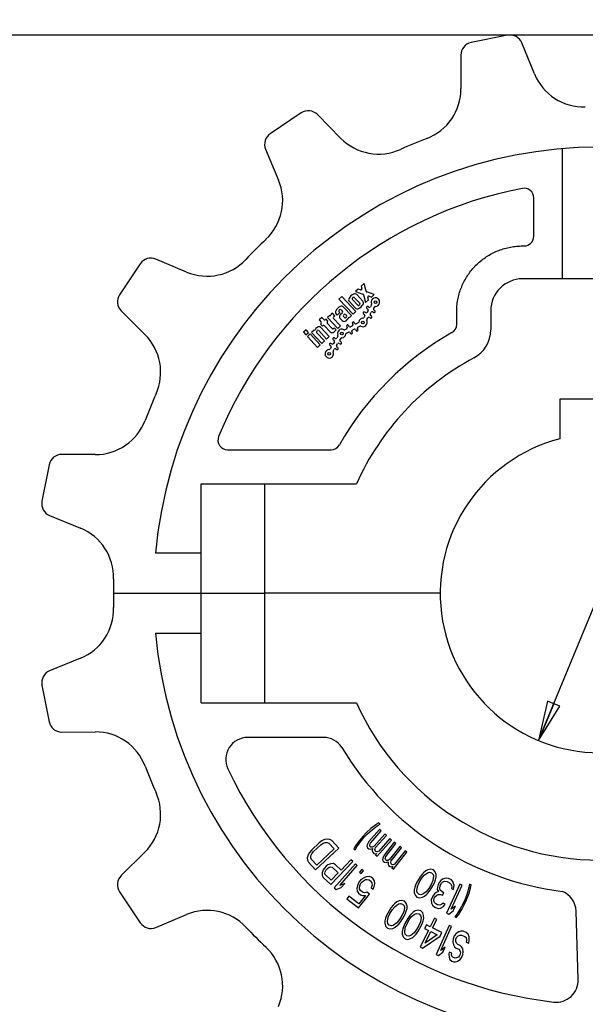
# Model space of a CAD drawing. Header units: inches. Extents: x 0 to 17, y 0 to 11.
# Tile 3 of 6: x 3.9 to 6.6, y 3.8 to 8.4. Entities that reach past the tile are written whole.
import ezdxf

# ---------------------------------------------------------------- set-up
doc = ezdxf.new("R2010")
doc.units = ezdxf.units.IN
doc.header["$LTSCALE"] = 0.935
doc.header["$MEASUREMENT"] = 0
doc.layers.get('0').update_dxf_attribs({"linetype": 'CONTINUOUS'})
doc.layers.add('ALL_FEATURES', color=7, linetype='CONTINUOUS')
doc.styles.get("Standard").update_dxf_attribs({"font": 'txt', "width": 0.8})
doc.styles.add('TEXTSTYLE_1', font='gdt', dxfattribs={"width": 0.8})
doc.dimstyles.new('DIMSTYLE_1', dxfattribs={"dimtxt": 0.125, "dimasz": 0.1875, "dimexe": 0.18, "dimexo": 0.0625, "dimgap": 0.09, "dimtad": 0, "dimtih": 1, "dimtoh": 1, "dimzin": 4, "dimdsep": 46, "dimtxsty": 'STANDARD', "dimblk": 'CLOSED', "dimblk1": 'CLOSED', "dimblk2": 'CLOSED', "dimcen": 0.09, "dimadec": 0, "dimazin": 0, "dimtp": 0.01, "dimtm": 0.01, "dimtfac": 1, "dimtofl": 0, "dimtmove": 0, "dimatfit": 3, "dimldrblk": 'CLOSED', "dimfxl": 1, "dimtolj": 1, "dimtzin": 4, "dimarcsym": 0})
doc.dimstyles.new('DIMSTYLE_2', dxfattribs={"dimtxt": 0.125, "dimasz": 0.1875, "dimexe": 0.18, "dimexo": 0.0625, "dimgap": 0.09, "dimtad": 0, "dimtih": 1, "dimtoh": 1, "dimzin": 4, "dimdsep": 46, "dimtxsty": 'STANDARD', "dimblk": 'CLOSED', "dimblk1": 'CLOSED', "dimblk2": 'CLOSED', "dimcen": 0.09, "dimadec": 0, "dimazin": 0, "dimtp": 0.01, "dimtm": 0.01, "dimtfac": 1, "dimtofl": 0, "dimtmove": 0, "dimatfit": 3, "dimldrblk": 'CLOSED', "dimfxl": 1, "dimtolj": 1, "dimtzin": 4, "dimarcsym": 0})

# ---------------------------------------------------------------- blocks, each defined once
blk = doc.blocks.new('_CLOSED')
at = {"color": 0, "linetype": 'BYBLOCK'}
for p, q in [((0, 0), (-1, 0.167)), ((-1, 0.167), (-1, -0.167)), ((-1, -0.167), (0, 0)), ((-1, 0), (0, 0))]:
    blk.add_line(p, q, dxfattribs=at)
blk = doc.blocks.new('*D0')
at = {"color": 3, "linetype": 'CONTINUOUS'}
for p, q in [((6.6699, 5.7107), (8.3407, 9.7348)), ((8.3407, 9.7348), (8.5282, 9.7348)), ((6.9575, 6.4034), (6.6699, 5.7107)), ((6.3823, 5.018), (6.6699, 5.7107))]:
    blk.add_line(p, q, dxfattribs=at)
at = {"color": 3, "linetype": 'CONTINUOUS', "xscale": 0.1875, "yscale": 0.1875, "zscale": 0.1875}
for p, rotation in [((6.9575, 6.4034), 67.4518285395), ((6.3823, 5.018), 247.4518285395)]:
    blk.add_blockref('_CLOSED', p, dxfattribs=dict(at, rotation=rotation))
at = {"color": 3, "linetype": 'CONTINUOUS', "insert": (8.874, 9.7973), "char_height": 0.125, "width": 0.7, "attachment_point": 2, "line_spacing_factor": 0.9, "style": 'TEXTSTYLE_1'}
blk.add_mtext('{\\Fgdt;n}\\Ftxt;1.50\\P[38,1]\\PNOMINAL', dxfattribs=at)
blk = doc.blocks.new('*D2')
at = {"color": 3, "linetype": 'CONTINUOUS'}
for p, q in [((11.5028, 8.3364), (2.7871, 8.3364)), ((2.9121, 8.3364), (2.9121, 6.0562)), ((2.9121, 3.085), (2.9121, 5.4312)), ((11.5028, 3.085), (2.7871, 3.085))]:
    blk.add_line(p, q, dxfattribs=at)
at = {"color": 3, "linetype": 'CONTINUOUS', "xscale": 0.1875, "yscale": 0.1875, "zscale": 0.1875}
for p, rotation in [((2.9121, 8.3364), 90), ((2.9121, 3.085), 270)]:
    blk.add_blockref('_CLOSED', p, dxfattribs=dict(at, rotation=rotation))
at = {"color": 3, "linetype": 'CONTINUOUS', "insert": (2.7621, 5.9937), "char_height": 0.125, "width": 0.7, "attachment_point": 2, "line_spacing_factor": 0.9}
blk.add_mtext('5.25\\P[133,4]\\PNOMINAL', dxfattribs=at)

msp = doc.modelspace()

# ---------------------------------------------------------------- linework, layer by layer
at = {"color": 7, "linetype": 'CONTINUOUS'}
for p, q in [((6.2372, 8.3353), (6.0652, 8.3011)), ((6.364, 8.1535), (6.3044, 8.2991)), ((6.0169, 8.2419), (6.0176, 8.0846)), ((5.2657, 7.9699), (5.12, 7.8725)), ((5.4525, 7.8505), (5.3417, 7.9623)), ((5.098, 7.7994), (5.1588, 7.6543)), ((6.36, 7.3894), (6.36, 7.5707)), ((6.3074, 7.3444), (6.315, 7.3444)), ((4.7263, 7.2217), (4.5812, 7.2826)), ((4.5081, 7.2606), (4.4107, 7.1148)), ((7.0324, 7.1897), (6.3074, 7.1897)), ((4.4183, 7.0389), (4.5301, 6.9281)), ((5.9974, 6.9761), (5.9974, 7.0342)), ((6.1574, 7.0397), (6.1574, 6.9497)), ((6.4824, 6.6244), (6.4824, 6.4369)), ((6.8574, 6.6244), (6.4824, 6.6244)), ((4.296, 6.3629), (4.1386, 6.3636)), ((4.9185, 6.3857), (5.4059, 6.3857)), ((4.0795, 6.3153), (4.0453, 6.1434)), ((4.7949, 5.1957), (4.7949, 6.2257)), ((4.7949, 6.2257), (5.5254, 6.2257)), ((4.0814, 6.0761), (4.2271, 6.0165)), ((4.7949, 5.8987), (4.5798, 5.8987)), ((5.9199, 5.7107), (5.0949, 5.7107)), ((4.5798, 5.5227), (4.7949, 5.5227)), ((4.2271, 5.4048), (4.0814, 5.3453)), ((4.0453, 5.278), (4.0795, 5.1061)), ((4.7949, 5.1957), (5.5254, 5.1957)), ((4.1386, 5.0578), (4.296, 5.0584)), ((5.3701, 5.0325), (5.0134, 5.0324)), ((4.5301, 4.4933), (4.4183, 4.3825)), ((4.4107, 4.3066), (4.5081, 4.1608)), ((6.5689, 3.8937), (6.559, 4.2159)), ((4.5812, 4.1388), (4.7263, 4.1997))]:
    msp.add_line(p, q, dxfattribs=at)
for centre, radius, start, end in [((6.0769, 8.2422), 0.06, 101.25, 180.25), ((6.2489, 8.2764), 0.06, 22.25, 101.25), ((6.5954, 8.2482), 0.25, 202.25, 271.6809), ((5.7676, 8.0835), 0.25, 290.8191, 0.25), ((5.2991, 7.92), 0.06, 44.75, 123.75), ((5.1533, 7.8226), 0.06, 123.75, 202.75), ((5.63, 8.0265), 0.25, 224.75, 294.1809), ((6.6699, 5.7107), 2.2885, 110.8191, 114.1809), ((6.6699, 5.7107), 2.0985, 5.1398, 174.8602), ((4.9283, 7.5576), 0.25, 313.3191, 22.75), ((6.6699, 5.7107), 1.9385, 100.8011, 157.6515), ((6.315, 7.5707), 0.045, 0, 100.8011), ((6.6699, 5.7107), 2.2885, 133.3191, 136.6809), ((6.315, 7.3894), 0.045, 270, 360), ((4.558, 7.2273), 0.06, 67.25, 146.25), ((4.823, 7.4523), 0.25, 247.25, 316.6809), ((6.3074, 7.0397), 0.15, 90, 180), ((4.4605, 7.0815), 0.06, 146.25, 225.25), ((5.9524, 6.9761), 0.045, 299.5536, 0), ((6.0074, 6.9497), 0.15, 298.1337, 360), ((4.3541, 6.7505), 0.25, 335.8191, 45.25), ((6.6699, 5.7107), 1.4097, 119.5536, 150.3332), ((6.6699, 5.7107), 1.255, 118.1337, 155.7726), ((6.6699, 5.7107), 2.2885, 155.8191, 159.1809), ((4.2971, 6.6129), 0.25, 269.75, 339.1809), ((4.9185, 6.4307), 0.045, 157.6515, 270), ((5.4059, 6.4307), 0.045, 270, 330.3332), ((6.6699, 5.7107), 0.75, 104.4775, 75.5225), ((4.1383, 6.3036), 0.06, 89.75, 168.75), ((4.1041, 6.1317), 0.06, 168.75, 247.75), ((4.1324, 5.7852), 0.25, 358.3191, 67.75), ((4.1324, 5.6362), 0.25, 292.25, 1.6809), ((6.6699, 5.7107), 2.0985, 185.1398, 354.8602), ((4.1041, 5.2897), 0.06, 112.25, 191.25), ((6.6699, 5.7107), 1.255, 204.2274, 335.7726), ((4.1383, 5.1178), 0.06, 191.25, 270.25), ((4.2971, 4.8085), 0.25, 20.8191, 90.25), ((5.0135, 4.9291), 0.1033, 90.0185, 205.2623), ((5.3701, 4.9292), 0.1033, 32.8278, 90.0185), ((6.6699, 5.7107), 1.4134, 210.8854, 262.9167), ((6.6699, 5.7107), 2.2885, 200.8191, 204.1809), ((6.6699, 5.7107), 1.9348, 205.2623, 263.5969), ((4.3541, 4.6709), 0.25, 314.75, 24.1809), ((4.4605, 4.3399), 0.06, 134.75, 213.75), ((6.4558, 4.2128), 0.1033, 1.7478, 67.3364), ((4.823, 3.9691), 0.25, 43.3191, 112.75), ((4.558, 4.1941), 0.06, 213.75, 292.75), ((6.6699, 5.7107), 2.2885, 223.3191, 226.6809), ((4.9283, 3.8638), 0.25, 337.25, 46.6809), ((6.4656, 3.8906), 0.1033, 263.5969, 1.7478)]:
    msp.add_arc(centre, radius, start, end, dxfattribs=at)
msp.add_open_spline([(5.9974, 7.0342), (5.9974, 7.0437), (5.9982, 7.0627), (6.0022, 7.0911), (6.0087, 7.119), (6.0178, 7.1463), (6.0294, 7.1726), (6.0434, 7.1977), (6.0596, 7.2214), (6.0779, 7.2435), (6.0982, 7.2638), (6.1203, 7.2821), (6.144, 7.2983), (6.1691, 7.3123), (6.1954, 7.3239), (6.2226, 7.333), (6.2506, 7.3396), (6.2789, 7.3435), (6.2979, 7.3444), (6.3074, 7.3444)], degree=3, knots=[0, 0, 0, 0, 0.058339, 0.11711, 0.176115, 0.235168, 0.294112, 0.352969, 0.411839, 0.470747, 0.529662, 0.588556, 0.647397, 0.706209, 0.765094, 0.824081, 0.88302, 0.941726, 1, 1, 1, 1], dxfattribs=at)
at = {"layer": 'ALL_FEATURES', "color": 7, "linetype": 'CONTINUOUS'}
for p, q in [((6.4931, 7.8018), (6.4931, 7.1897)), ((5.5338, 7.1415), (5.521, 7.1296)), ((5.545, 7.1377), (5.5338, 7.1415)), ((5.5612, 7.1671), (5.5484, 7.1551)), ((5.5484, 7.1551), (5.5514, 7.1437)), ((5.5707, 7.1313), (5.5612, 7.1671)), ((5.456, 7.1066), (5.4432, 7.0946)), ((5.4432, 7.0946), (5.5097, 7.0233)), ((5.5225, 7.0353), (5.456, 7.1066)), ((5.5317, 7.0657), (5.5059, 7.0933)), ((5.5062, 7.1004), (5.5084, 7.1024)), ((5.5154, 7.1022), (5.5412, 7.0746)), ((5.521, 7.1296), (5.556, 7.1176)), ((5.555, 7.0854), (5.5272, 7.1153)), ((5.5592, 7.1142), (5.5687, 7.0784)), ((5.5687, 7.0784), (5.5815, 7.0903)), ((5.6089, 7.1159), (5.5739, 7.1278)), ((5.5815, 7.0903), (5.5785, 7.1018)), ((5.5849, 7.1078), (5.5961, 7.104)), ((5.5961, 7.104), (5.6089, 7.1159)), ((5.4436, 7.0421), (5.4458, 7.0441)), ((5.4529, 7.0439), (5.4597, 7.0366)), ((5.5024, 7.0165), (5.4646, 7.0569)), ((5.4921, 7.0825), (5.5199, 7.0527)), ((5.5409, 7.0675), (5.5387, 7.0655)), ((5.5747, 7.0508), (5.5789, 7.0482)), ((5.5806, 7.0413), (5.5753, 7.0326)), ((5.5842, 7.0567), (5.5799, 7.0594)), ((5.5964, 7.0671), (5.5911, 7.0584)), ((5.606, 7.0492), (5.6113, 7.0579)), ((5.6119, 7.0398), (5.6076, 7.0424)), ((5.3633, 7.0082), (5.3505, 6.9963)), ((5.3505, 6.9963), (5.3599, 6.9862)), ((5.3727, 6.9981), (5.3633, 7.0082)), ((5.3825, 7.0004), (5.3797, 6.9979)), ((5.3914, 6.9908), (5.3825, 7.0004)), ((5.3999, 7.0167), (5.3898, 7.0073)), ((5.3898, 7.0073), (5.4375, 6.9561)), ((5.4122, 7.0282), (5.4066, 7.023)), ((5.4241, 7.0154), (5.4122, 7.0282)), ((5.4503, 6.968), (5.4179, 7.0027)), ((5.4182, 7.0098), (5.4241, 7.0154)), ((5.4295, 7.0242), (5.434, 7.0194)), ((5.434, 7.0194), (5.4468, 7.0314)), ((5.4468, 7.0314), (5.4434, 7.035)), ((5.4476, 7.0048), (5.4584, 6.9933)), ((5.4595, 7.0295), (5.4481, 7.0189)), ((5.4691, 7.0074), (5.4645, 7.0124)), ((5.4648, 7.0194), (5.467, 7.0215)), ((5.474, 7.0212), (5.4786, 7.0163)), ((5.4784, 7.0092), (5.4762, 7.0072)), ((5.4768, 6.9926), (5.4855, 7.0008)), ((5.4923, 7.0071), (5.5024, 7.0165)), ((5.5097, 7.0233), (5.5225, 7.0353)), ((5.5589, 7.0251), (5.5632, 7.0225)), ((5.5648, 7.0156), (5.5595, 7.0069)), ((5.5684, 7.031), (5.5641, 7.0336)), ((5.5744, 6.9977), (5.5797, 7.0064)), ((5.5866, 7.0081), (5.5909, 7.0055)), ((5.5902, 7.0235), (5.5955, 7.0322)), ((5.5961, 7.014), (5.5918, 7.0166)), ((5.6024, 7.0338), (5.6067, 7.0312)), ((5.2884, 6.9503), (5.2756, 6.9384)), ((5.3003, 6.9375), (5.2884, 6.9503)), ((5.3273, 6.949), (5.3145, 6.937)), ((5.3401, 6.9609), (5.334, 6.9553)), ((5.3596, 6.9791), (5.3569, 6.9766)), ((5.3569, 6.9766), (5.3658, 6.967)), ((5.3973, 6.9186), (5.3584, 6.9602)), ((5.3658, 6.967), (5.3686, 6.9695)), ((5.3756, 6.9693), (5.4022, 6.9409)), ((5.4115, 6.9565), (5.3884, 6.9812)), ((5.3887, 6.9883), (5.3914, 6.9908)), ((5.4213, 6.9589), (5.4185, 6.9563)), ((5.4205, 6.9402), (5.4302, 6.9493)), ((5.4302, 6.9493), (5.4213, 6.9589)), ((5.4375, 6.9561), (5.4503, 6.968)), ((5.4799, 6.9547), (5.4708, 6.95)), ((5.4797, 6.9659), (5.482, 6.9615)), ((5.4909, 6.9661), (5.4886, 6.9705)), ((5.5067, 6.9687), (5.4976, 6.964)), ((5.5057, 6.9485), (5.5148, 6.9532)), ((5.5065, 6.9799), (5.5088, 6.9754)), ((5.5177, 6.9801), (5.5154, 6.9845)), ((5.5215, 6.951), (5.5238, 6.9466)), ((5.5335, 6.9826), (5.5244, 6.9779)), ((5.5327, 6.9512), (5.5304, 6.9557)), ((5.5325, 6.9624), (5.5415, 6.9671)), ((5.2756, 6.9384), (5.2875, 6.9256)), ((5.2875, 6.9256), (5.3003, 6.9375)), ((5.3072, 6.9302), (5.2944, 6.9183)), ((5.2944, 6.9183), (5.3421, 6.8671)), ((5.3549, 6.879), (5.3072, 6.9302)), ((5.3145, 6.937), (5.3622, 6.8858)), ((5.375, 6.8978), (5.3382, 6.9373)), ((5.3384, 6.9443), (5.3406, 6.9464)), ((5.3477, 6.9461), (5.3845, 6.9066)), ((5.3845, 6.9066), (5.3973, 6.9186)), ((5.4163, 6.9031), (5.4206, 6.9005)), ((5.4258, 6.909), (5.4215, 6.9117)), ((5.438, 6.9194), (5.4327, 6.9107)), ((5.4476, 6.9015), (5.4529, 6.9102)), ((5.4789, 6.9345), (5.488, 6.9392)), ((5.4947, 6.9371), (5.497, 6.9327)), ((5.5059, 6.9373), (5.5036, 6.9417)), ((5.3421, 6.8671), (5.3549, 6.879)), ((5.3622, 6.8858), (5.375, 6.8978)), ((5.4005, 6.8774), (5.4048, 6.8748)), ((5.4064, 6.8679), (5.4011, 6.8592)), ((5.41, 6.8833), (5.4057, 6.8859)), ((5.416, 6.8501), (5.4213, 6.8588)), ((5.4222, 6.8936), (5.4169, 6.8849)), ((5.4282, 6.8604), (5.4325, 6.8578)), ((5.4318, 6.8758), (5.4371, 6.8845)), ((5.4377, 6.8663), (5.4335, 6.8689)), ((5.444, 6.8861), (5.4483, 6.8835)), ((5.4535, 6.8921), (5.4492, 6.8947)), ((4.7949, 5.1957), (4.7949, 6.2257)), ((5.0949, 5.1957), (5.0949, 6.2257)), ((4.3813, 5.7107), (5.0949, 5.7107)), ((5.5937, 4.6041), (5.5723, 4.5848)), ((5.5781, 4.5791), (5.5995, 4.5984)), ((5.6347, 4.5997), (5.5838, 4.5424)), ((5.5914, 4.5356), (5.6423, 4.593)), ((5.6166, 4.6219), (5.5937, 4.6041)), ((5.5995, 4.5984), (5.6224, 4.6163)), ((5.6306, 4.6306), (5.6166, 4.6219)), ((5.6224, 4.6163), (5.6364, 4.6249)), ((5.6364, 4.6249), (5.6306, 4.6306)), ((5.6423, 4.593), (5.6347, 4.5997)), ((5.3629, 4.5462), (5.3498, 4.5369)), ((5.375, 4.552), (5.3629, 4.5462)), ((5.3899, 4.5547), (5.375, 4.552)), ((5.4001, 4.5531), (5.3899, 4.5547)), ((5.4093, 4.5479), (5.4001, 4.5531)), ((5.4426, 4.5122), (5.4093, 4.5479)), ((5.5383, 4.5466), (5.5213, 4.5231)), ((5.5272, 4.5175), (5.5442, 4.541)), ((5.5568, 4.5687), (5.5383, 4.5466)), ((5.5442, 4.541), (5.5626, 4.5631)), ((5.5723, 4.5848), (5.5568, 4.5687)), ((5.5626, 4.5631), (5.5781, 4.5791)), ((5.5838, 4.5424), (5.5763, 4.5277)), ((5.659, 4.5781), (5.6082, 4.5208)), ((5.6158, 4.5141), (5.6666, 4.5714)), ((5.6231, 4.4734), (5.6909, 4.5498)), ((5.6833, 4.5566), (5.6304, 4.4969)), ((5.7034, 4.5394), (5.6561, 4.4791)), ((5.6666, 4.5714), (5.659, 4.5781)), ((5.6909, 4.5498), (5.6833, 4.5566)), ((5.7114, 4.5331), (5.7034, 4.5394)), ((5.3148, 4.5042), (5.3045, 4.4919)), ((5.3498, 4.5369), (5.3148, 4.5042)), ((5.3151, 4.4851), (5.3231, 4.4953)), ((5.3231, 4.4953), (5.3581, 4.5279)), ((5.3328, 4.41), (5.4426, 4.5122)), ((5.4202, 4.5081), (5.3385, 4.4319)), ((5.3581, 4.5279), (5.3689, 4.5351)), ((5.3689, 4.5351), (5.3786, 4.5387)), ((5.3786, 4.5387), (5.3875, 4.5386)), ((5.3875, 4.5386), (5.3953, 4.5348)), ((5.3953, 4.5348), (5.4202, 4.5081)), ((5.5213, 4.5231), (5.5132, 4.5088)), ((5.5132, 4.5088), (5.519, 4.5032)), ((5.519, 4.5032), (5.5272, 4.5175)), ((5.5763, 4.5277), (5.5751, 4.5203)), ((5.5751, 4.5203), (5.5775, 4.5138)), ((5.5775, 4.5138), (5.5836, 4.5085)), ((5.5836, 4.5085), (5.5903, 4.5068)), ((5.5881, 4.5258), (5.5887, 4.5295)), ((5.589, 4.5207), (5.5881, 4.5258)), ((5.5887, 4.5295), (5.5914, 4.5356)), ((5.5936, 4.5167), (5.589, 4.5207)), ((5.5903, 4.5068), (5.6012, 4.5099)), ((5.5988, 4.5164), (5.5936, 4.5167)), ((5.6024, 4.5174), (5.5988, 4.5164)), ((5.6012, 4.5099), (5.5994, 4.4987)), ((5.5994, 4.4987), (5.6019, 4.4923)), ((5.6082, 4.5208), (5.6024, 4.5174)), ((5.6124, 4.5042), (5.613, 4.508)), ((5.6134, 4.4991), (5.6124, 4.5042)), ((5.613, 4.508), (5.6158, 4.5141)), ((5.6164, 4.4964), (5.6134, 4.4991)), ((5.6231, 4.4948), (5.6164, 4.4964)), ((5.6304, 4.4969), (5.6231, 4.4948)), ((5.6641, 4.4729), (5.7114, 4.5331)), ((5.729, 4.5194), (5.6817, 4.4591)), ((5.6897, 4.4528), (5.7369, 4.5131)), ((5.6995, 4.4127), (5.7625, 4.493)), ((5.7545, 4.4993), (5.7053, 4.4365)), ((5.7369, 4.5131), (5.729, 4.5194)), ((5.7625, 4.493), (5.7545, 4.4993)), ((5.2979, 4.4802), (5.2941, 4.4655)), ((5.2941, 4.4655), (5.295, 4.4552)), ((5.295, 4.4552), (5.2996, 4.4456)), ((5.3045, 4.4919), (5.2979, 4.4802)), ((5.3104, 4.4668), (5.3109, 4.4756)), ((5.3136, 4.4587), (5.3104, 4.4668)), ((5.3109, 4.4756), (5.3151, 4.4851)), ((5.3385, 4.4319), (5.3136, 4.4587)), ((5.4042, 4.3404), (5.5082, 4.4486)), ((5.4994, 4.457), (5.453, 4.4087)), ((5.5082, 4.4486), (5.4994, 4.457)), ((5.6019, 4.4923), (5.6079, 4.4869)), ((5.6079, 4.4869), (5.6146, 4.4852)), ((5.6146, 4.4852), (5.6219, 4.4873)), ((5.6219, 4.4873), (5.6155, 4.4802)), ((5.6155, 4.4802), (5.6231, 4.4734)), ((5.6495, 4.4641), (5.6487, 4.4566)), ((5.6487, 4.4566), (5.6515, 4.4503)), ((5.6561, 4.4791), (5.6495, 4.4641)), ((5.6515, 4.4503), (5.6579, 4.4453)), ((5.6614, 4.4628), (5.6618, 4.4666)), ((5.6626, 4.4578), (5.6614, 4.4628)), ((5.6618, 4.4666), (5.6641, 4.4729)), ((5.6674, 4.4541), (5.6626, 4.4578)), ((5.6647, 4.444), (5.6754, 4.4478)), ((5.6726, 4.4541), (5.6674, 4.4541)), ((5.6761, 4.4553), (5.6726, 4.4541)), ((5.6754, 4.4478), (5.6743, 4.4365)), ((5.6817, 4.4591), (5.6761, 4.4553)), ((5.687, 4.4428), (5.6873, 4.4465)), ((5.6873, 4.4465), (5.6897, 4.4528)), ((5.2996, 4.4456), (5.3328, 4.41)), ((5.3692, 4.4095), (5.3648, 4.3961)), ((5.3744, 4.4178), (5.3692, 4.4095)), ((5.3832, 4.427), (5.3744, 4.4178)), ((5.3765, 4.3937), (5.378, 4.4011)), ((5.378, 4.4011), (5.3832, 4.4094)), ((5.3913, 4.4325), (5.3832, 4.427)), ((5.3832, 4.4094), (5.3898, 4.4163)), ((5.3898, 4.4163), (5.3979, 4.4218)), ((5.4046, 4.4375), (5.3913, 4.4325)), ((5.3979, 4.4218), (5.4053, 4.4236)), ((5.4171, 4.4388), (5.4046, 4.4375)), ((5.4053, 4.4236), (5.4119, 4.4217)), ((5.4119, 4.4217), (5.4397, 4.3949)), ((5.4266, 4.434), (5.4171, 4.4388)), ((5.5205, 4.4379), (5.4207, 4.3258)), ((5.453, 4.4087), (5.4266, 4.434)), ((5.4468, 4.3368), (5.5296, 4.4298)), ((5.5296, 4.4298), (5.5205, 4.4379)), ((5.551, 4.411), (5.5406, 4.3989)), ((5.5483, 4.3923), (5.5587, 4.4044)), ((5.5587, 4.4044), (5.551, 4.411)), ((5.6579, 4.4453), (5.6647, 4.444)), ((5.6743, 4.4365), (5.6771, 4.4302)), ((5.6771, 4.4302), (5.6835, 4.4252)), ((5.6835, 4.4252), (5.6903, 4.424)), ((5.6882, 4.4378), (5.687, 4.4428)), ((5.6914, 4.4353), (5.6882, 4.4378)), ((5.6903, 4.424), (5.6974, 4.4265)), ((5.6981, 4.434), (5.6914, 4.4353)), ((5.6974, 4.4265), (5.6915, 4.4189)), ((5.6915, 4.4189), (5.6995, 4.4127)), ((5.7053, 4.4365), (5.6981, 4.434)), ((5.8517, 4.4052), (5.8416, 4.3964)), ((5.8619, 4.4103), (5.8517, 4.4052)), ((5.8755, 4.4132), (5.8619, 4.4103)), ((5.8876, 4.4097), (5.8755, 4.4132)), ((5.8964, 4.4007), (5.8876, 4.4097)), ((5.9001, 4.3872), (5.8964, 4.4007)), ((5.3648, 4.3961), (5.364, 4.3836)), ((5.364, 4.3836), (5.3691, 4.3742)), ((5.3691, 4.3742), (5.4042, 4.3404)), ((5.3787, 4.3871), (5.3765, 4.3937)), ((5.4065, 4.3604), (5.3787, 4.3871)), ((5.4397, 4.3949), (5.4065, 4.3604)), ((5.545, 4.3613), (5.537, 4.3513)), ((5.5406, 4.3989), (5.5483, 4.3923)), ((5.5581, 4.3712), (5.545, 4.3613)), ((5.5509, 4.3524), (5.5585, 4.3586)), ((5.5708, 4.3774), (5.5581, 4.3712)), ((5.5585, 4.3586), (5.5676, 4.3636)), ((5.5676, 4.3636), (5.5764, 4.3648)), ((5.5847, 4.3785), (5.5708, 4.3774)), ((5.5764, 4.3648), (5.5847, 4.3622)), ((5.5947, 4.3747), (5.5847, 4.3785)), ((5.5847, 4.3622), (5.5942, 4.3546)), ((5.5942, 4.3546), (5.5986, 4.347)), ((5.6042, 4.367), (5.5947, 4.3747)), ((5.6101, 4.3582), (5.6042, 4.367)), ((5.6121, 4.3444), (5.6101, 4.3582)), ((5.825, 4.3766), (5.8102, 4.352)), ((5.8205, 4.3495), (5.8321, 4.3686)), ((5.835, 4.3892), (5.825, 4.3766)), ((5.8321, 4.3686), (5.8437, 4.384)), ((5.8416, 4.3964), (5.835, 4.3892)), ((5.8437, 4.384), (5.8605, 4.3962)), ((5.8605, 4.3962), (5.869, 4.3985)), ((5.869, 4.3985), (5.8794, 4.396)), ((5.8854, 4.3588), (5.8773, 4.3414)), ((5.8794, 4.396), (5.8864, 4.3881)), ((5.8883, 4.3794), (5.8854, 4.3588)), ((5.8864, 4.3881), (5.8883, 4.3794)), ((5.8877, 4.3389), (5.8941, 4.3536)), ((5.8941, 4.3536), (5.8973, 4.3629)), ((5.8973, 4.3629), (5.9004, 4.3759)), ((5.9004, 4.3759), (5.9001, 4.3872)), ((5.923, 4.3593), (5.9168, 4.3518)), ((5.9311, 4.3659), (5.923, 4.3593)), ((5.9306, 4.3518), (5.9371, 4.3556)), ((5.9395, 4.3688), (5.9311, 4.3659)), ((5.9371, 4.3556), (5.9422, 4.3565)), ((5.9496, 4.3706), (5.9395, 4.3688)), ((5.9422, 4.3565), (5.9527, 4.3546)), ((5.9583, 4.3697), (5.9496, 4.3706)), ((5.9527, 4.3546), (5.9635, 4.349)), ((5.9727, 4.3622), (5.9583, 4.3697)), ((5.9784, 4.3556), (5.9727, 4.3622)), ((5.9826, 4.3461), (5.9784, 4.3556)), ((5.4207, 4.3258), (5.4298, 4.3177)), ((5.4298, 4.3177), (5.4538, 4.3263)), ((5.4708, 4.3454), (5.4468, 4.3368)), ((5.4538, 4.3263), (5.4708, 4.3454)), ((5.5302, 4.3363), (5.527, 4.3225)), ((5.527, 4.3225), (5.529, 4.3087)), ((5.529, 4.3087), (5.5349, 4.2998)), ((5.537, 4.3513), (5.5302, 4.3363)), ((5.5397, 4.3287), (5.5425, 4.3387)), ((5.5405, 4.3199), (5.5397, 4.3287)), ((5.5449, 4.3123), (5.5405, 4.3199)), ((5.5425, 4.3387), (5.5469, 4.3474)), ((5.5544, 4.3047), (5.5449, 4.3123)), ((5.5469, 4.3474), (5.5509, 4.3524)), ((5.5994, 4.3382), (5.5946, 4.3257)), ((5.5946, 4.3257), (5.6041, 4.3181)), ((5.5986, 4.347), (5.5994, 4.3382)), ((5.6041, 4.3181), (5.6089, 4.3306)), ((5.6089, 4.3306), (5.6121, 4.3444)), ((5.8005, 4.328), (5.7974, 4.3149)), ((5.7974, 4.3149), (5.7977, 4.3036)), ((5.8037, 4.3372), (5.8005, 4.328)), ((5.8102, 4.352), (5.8037, 4.3372)), ((5.8095, 4.3114), (5.8124, 4.332)), ((5.8114, 4.3028), (5.8095, 4.3114)), ((5.8124, 4.332), (5.8205, 4.3495)), ((5.8658, 4.3222), (5.8542, 4.3069)), ((5.8629, 4.3016), (5.8729, 4.3143)), ((5.8773, 4.3414), (5.8658, 4.3222)), ((5.8729, 4.3143), (5.8877, 4.3389)), ((5.912, 4.3075), (5.9003, 4.3028)), ((5.9068, 4.3282), (5.9059, 4.3179)), ((5.9059, 4.3179), (5.912, 4.3075)), ((5.9109, 4.3405), (5.9068, 4.3282)), ((5.9168, 4.3518), (5.9109, 4.3405)), ((5.9176, 4.3226), (5.9199, 4.3358)), ((5.92, 4.3141), (5.9176, 4.3226)), ((5.9199, 4.3358), (5.9258, 4.3471)), ((5.9293, 4.3056), (5.92, 4.3141)), ((5.9258, 4.3471), (5.9306, 4.3518)), ((6.0127, 4.3422), (5.9488, 4.2065)), ((5.9635, 4.349), (5.971, 4.3414)), ((5.9707, 4.2244), (6.0237, 4.337)), ((5.971, 4.3414), (5.9731, 4.3367)), ((5.9738, 4.3292), (5.9726, 4.3226)), ((5.9726, 4.3226), (5.9816, 4.3179)), ((5.9731, 4.3367), (5.9738, 4.3292)), ((5.9816, 4.3179), (5.9842, 4.3273)), ((5.9851, 4.3376), (5.9826, 4.3461)), ((5.9842, 4.3273), (5.9851, 4.3376)), ((6.0237, 4.337), (6.0127, 4.3422)), ((6.0546, 4.3264), (6.0465, 4.2985)), ((6.0539, 4.2952), (6.062, 4.323)), ((6.0574, 4.3426), (6.0546, 4.3264)), ((6.0648, 4.3393), (6.0574, 4.3426)), ((6.062, 4.323), (6.0648, 4.3393)), ((5.4904, 4.2864), (5.4804, 4.2739)), ((5.4804, 4.2739), (5.5344, 4.2308)), ((5.5364, 4.2496), (5.4904, 4.2864)), ((5.5344, 4.2308), (5.5862, 4.2957)), ((5.5349, 4.2998), (5.5444, 4.2922)), ((5.5683, 4.2895), (5.5364, 4.2496)), ((5.5444, 4.2922), (5.5544, 4.2884)), ((5.5627, 4.3021), (5.5544, 4.3047)), ((5.5544, 4.2884), (5.5683, 4.2895)), ((5.5751, 4.3045), (5.5627, 4.3021)), ((5.5862, 4.2957), (5.5751, 4.3045)), ((5.7258, 4.2636), (5.7155, 4.2587)), ((5.7395, 4.2662), (5.7258, 4.2636)), ((5.7515, 4.2624), (5.7395, 4.2662)), ((5.7601, 4.2532), (5.7515, 4.2624)), ((5.7977, 4.3036), (5.8015, 4.2902)), ((5.8015, 4.2902), (5.8103, 4.2811)), ((5.8103, 4.2811), (5.8224, 4.2776)), ((5.8185, 4.2948), (5.8114, 4.3028)), ((5.8289, 4.2923), (5.8185, 4.2948)), ((5.8224, 4.2776), (5.836, 4.2806)), ((5.8374, 4.2947), (5.8289, 4.2923)), ((5.836, 4.2806), (5.8462, 4.2856)), ((5.8542, 4.3069), (5.8374, 4.2947)), ((5.8462, 4.2856), (5.8562, 4.2945)), ((5.8562, 4.2945), (5.8629, 4.3016)), ((5.8816, 4.2802), (5.8775, 4.2679)), ((5.8775, 4.2679), (5.8787, 4.2528)), ((5.8845, 4.2858), (5.8816, 4.2802)), ((5.8923, 4.2962), (5.8845, 4.2858)), ((5.8897, 4.2651), (5.8906, 4.2755)), ((5.8922, 4.2566), (5.8897, 4.2651)), ((5.8906, 4.2755), (5.8935, 4.2811)), ((5.9003, 4.3028), (5.8923, 4.2962)), ((5.8935, 4.2811), (5.9031, 4.2905)), ((5.9031, 4.2905), (5.9096, 4.2943)), ((5.9096, 4.2943), (5.9234, 4.2943)), ((5.9234, 4.2943), (5.9306, 4.2905)), ((5.9365, 4.3018), (5.9293, 4.3056)), ((5.9306, 4.2905), (5.9365, 4.3018)), ((6.0365, 4.2715), (6.0274, 4.2511)), ((6.0348, 4.2478), (6.0439, 4.2682)), ((6.0465, 4.2985), (6.0365, 4.2715)), ((6.0439, 4.2682), (6.0539, 4.2952)), ((5.6881, 4.2308), (5.6728, 4.2065)), ((5.6831, 4.2037), (5.695, 4.2226)), ((5.6984, 4.2431), (5.6881, 4.2308)), ((5.695, 4.2226), (5.707, 4.2377)), ((5.7052, 4.2501), (5.6984, 4.2431)), ((5.7155, 4.2587), (5.7052, 4.2501)), ((5.707, 4.2377), (5.7241, 4.2495)), ((5.7241, 4.2495), (5.7327, 4.2516)), ((5.7327, 4.2516), (5.743, 4.2489)), ((5.743, 4.2489), (5.7498, 4.2408)), ((5.7515, 4.2321), (5.7482, 4.2116)), ((5.7498, 4.2408), (5.7515, 4.2321)), ((5.7567, 4.2062), (5.7601, 4.2153)), ((5.7635, 4.2396), (5.7601, 4.2532)), ((5.7601, 4.2153), (5.7635, 4.2283)), ((5.7635, 4.2283), (5.7635, 4.2396)), ((5.8025, 4.2164), (5.7924, 4.211)), ((5.816, 4.2197), (5.8025, 4.2164)), ((5.8282, 4.2165), (5.816, 4.2197)), ((5.8372, 4.2077), (5.8282, 4.2165)), ((5.8787, 4.2528), (5.883, 4.2434)), ((5.883, 4.2434), (5.8941, 4.234)), ((5.8997, 4.2491), (5.8922, 4.2566)), ((5.8941, 4.234), (5.8977, 4.2321)), ((5.8977, 4.2321), (5.9118, 4.2283)), ((5.9069, 4.2453), (5.8997, 4.2491)), ((5.9174, 4.2434), (5.9069, 4.2453)), ((5.9118, 4.2283), (5.9219, 4.2302)), ((5.9257, 4.2462), (5.9174, 4.2434)), ((5.9219, 4.2302), (5.935, 4.2378)), ((5.9338, 4.2528), (5.9257, 4.2462)), ((5.9428, 4.2481), (5.9338, 4.2528)), ((5.935, 4.2378), (5.9428, 4.2481)), ((5.9598, 4.2013), (5.9804, 4.2163)), ((5.9913, 4.2394), (5.9707, 4.2244)), ((5.9804, 4.2163), (5.9913, 4.2394)), ((6.0137, 4.2258), (5.9982, 4.2012)), ((6.0056, 4.1979), (6.0211, 4.2224)), ((6.0274, 4.2511), (6.0137, 4.2258)), ((6.0211, 4.2224), (6.0348, 4.2478)), ((5.6625, 4.1828), (5.6591, 4.1698)), ((5.6591, 4.1698), (5.6591, 4.1584)), ((5.6659, 4.1919), (5.6625, 4.1828)), ((5.6728, 4.2065), (5.6659, 4.1919)), ((5.6711, 4.166), (5.6745, 4.1865)), ((5.6745, 4.1865), (5.6831, 4.2037)), ((5.7277, 4.1755), (5.7157, 4.1604)), ((5.7396, 4.1943), (5.7277, 4.1755)), ((5.7345, 4.1673), (5.7499, 4.1916)), ((5.7482, 4.2116), (5.7396, 4.1943)), ((5.7499, 4.1916), (5.7567, 4.2062)), ((5.7666, 4.1816), (5.7525, 4.1566)), ((5.7629, 4.1544), (5.7739, 4.1739)), ((5.7762, 4.1945), (5.7666, 4.1816)), ((5.7739, 4.1739), (5.785, 4.1895)), ((5.7826, 4.2019), (5.7762, 4.1945)), ((5.7924, 4.211), (5.7826, 4.2019)), ((5.785, 4.1895), (5.8015, 4.2022)), ((5.8015, 4.2022), (5.8099, 4.2048)), ((5.8099, 4.2048), (5.8204, 4.2026)), ((5.8204, 4.2026), (5.8276, 4.1948)), ((5.8298, 4.1863), (5.8275, 4.1656)), ((5.8276, 4.1948), (5.8298, 4.1863)), ((5.8363, 4.1606), (5.8393, 4.17)), ((5.8414, 4.1944), (5.8372, 4.2077)), ((5.8393, 4.17), (5.842, 4.1831)), ((5.842, 4.1831), (5.8414, 4.1944)), ((5.8926, 4.1819), (5.8728, 4.1418)), ((5.8837, 4.1364), (5.9035, 4.1765)), ((5.9035, 4.1765), (5.8926, 4.1819)), ((5.9488, 4.2065), (5.9598, 4.2013)), ((5.9982, 4.2012), (5.988, 4.1884)), ((5.988, 4.1884), (5.9954, 4.185)), ((5.9954, 4.185), (6.0056, 4.1979)), ((5.6591, 4.1584), (5.6626, 4.1449)), ((5.6626, 4.1449), (5.6712, 4.1357)), ((5.6728, 4.1573), (5.6711, 4.166)), ((5.6712, 4.1357), (5.6832, 4.1319)), ((5.6797, 4.1492), (5.6728, 4.1573)), ((5.69, 4.1464), (5.6797, 4.1492)), ((5.6832, 4.1319), (5.6969, 4.1345)), ((5.6986, 4.1486), (5.69, 4.1464)), ((5.6969, 4.1345), (5.7072, 4.1393)), ((5.7157, 4.1604), (5.6986, 4.1486)), ((5.7072, 4.1393), (5.7174, 4.1479)), ((5.7174, 4.1479), (5.7243, 4.1549)), ((5.7243, 4.1549), (5.7345, 4.1673)), ((5.7435, 4.1324), (5.7408, 4.1192)), ((5.7464, 4.1417), (5.7435, 4.1324)), ((5.7525, 4.1566), (5.7464, 4.1417)), ((5.7529, 4.116), (5.7553, 4.1367)), ((5.7553, 4.1367), (5.7629, 4.1544)), ((5.8089, 4.1285), (5.7977, 4.1128)), ((5.8199, 4.1479), (5.8089, 4.1285)), ((5.8162, 4.1207), (5.8303, 4.1457)), ((5.8275, 4.1656), (5.8199, 4.1479)), ((5.8643, 4.1246), (5.8262, 4.0474)), ((5.8303, 4.1457), (5.8363, 4.1606)), ((5.8546, 4.1508), (5.8461, 4.1336)), ((5.8461, 4.1336), (5.8643, 4.1246)), ((5.8728, 4.1418), (5.8546, 4.1508)), ((5.9275, 4.1148), (5.8837, 4.1364)), ((5.9622, 4.1485), (5.9013, 4.0115)), ((5.9228, 4.0298), (5.9733, 4.1436)), ((5.9733, 4.1436), (5.9622, 4.1485)), ((5.7408, 4.1192), (5.7414, 4.1079)), ((5.7414, 4.1079), (5.7455, 4.0946)), ((5.7455, 4.0946), (5.7546, 4.0858)), ((5.7551, 4.1075), (5.7529, 4.116)), ((5.7546, 4.0858), (5.7668, 4.0826)), ((5.7624, 4.0997), (5.7551, 4.1075)), ((5.7728, 4.0975), (5.7624, 4.0997)), ((5.7668, 4.0826), (5.7803, 4.086)), ((5.7813, 4.1001), (5.7728, 4.0975)), ((5.7803, 4.086), (5.7903, 4.0913)), ((5.7977, 4.1128), (5.7813, 4.1001)), ((5.7903, 4.0913), (5.8001, 4.1005)), ((5.8001, 4.1005), (5.8066, 4.1078)), ((5.8066, 4.1078), (5.8162, 4.1207)), ((5.8371, 4.042), (5.919, 4.0977)), ((5.8484, 4.0649), (5.8753, 4.1193)), ((5.9062, 4.104), (5.8484, 4.0649)), ((5.8753, 4.1193), (5.9062, 4.104)), ((5.919, 4.0977), (5.9275, 4.1148)), ((5.9803, 4.0844), (5.9794, 4.0711)), ((5.9862, 4.0993), (5.9803, 4.0844)), ((5.9948, 4.1096), (5.9862, 4.0993)), ((5.9928, 4.0829), (5.9964, 4.0918)), ((5.9931, 4.0725), (5.9928, 4.0829)), ((6.007, 4.1185), (5.9948, 4.1096)), ((5.9964, 4.0918), (6.0037, 4.0992)), ((6.0037, 4.0992), (6.0117, 4.1028)), ((6.0169, 4.1214), (6.007, 4.1185)), ((6.0117, 4.1028), (6.0205, 4.1028)), ((6.0276, 4.1206), (6.0169, 4.1214)), ((6.0205, 4.1028), (6.0356, 4.0968)), ((6.0427, 4.1145), (6.0276, 4.1206)), ((6.0356, 4.0968), (6.0419, 4.0908)), ((6.0419, 4.0908), (6.044, 4.0796)), ((6.044, 4.0796), (6.0424, 4.07)), ((6.0509, 4.1078), (6.0427, 4.1145)), ((6.0568, 4.0952), (6.0509, 4.1078)), ((6.0537, 4.0655), (6.0565, 4.0781)), ((6.0565, 4.0781), (6.0568, 4.0952)), ((5.8262, 4.0474), (5.8371, 4.042)), ((5.943, 4.0453), (5.9228, 4.0298)), ((5.9326, 4.022), (5.943, 4.0453)), ((5.9794, 4.0711), (5.9822, 4.0562)), ((5.9822, 4.0562), (5.9874, 4.0473)), ((5.9874, 4.0473), (5.9956, 4.0405)), ((5.9964, 4.0643), (5.9931, 4.0725)), ((5.9956, 4.0405), (6.0069, 4.036)), ((6.0027, 4.0583), (5.9964, 4.0643)), ((6.014, 4.0538), (6.0027, 4.0583)), ((6.0069, 4.036), (6.0114, 4.0308)), ((6.0114, 4.0308), (6.0147, 4.0226)), ((6.0204, 4.0478), (6.014, 4.0538)), ((6.0256, 4.0389), (6.0204, 4.0478)), ((6.0284, 4.024), (6.0256, 4.0389)), ((6.0424, 4.07), (6.0537, 4.0655)), ((5.9013, 4.0115), (5.9124, 4.0065)), ((5.9124, 4.0065), (5.9326, 4.022)), ((5.9623, 4.0229), (5.9607, 4.0133)), ((5.9607, 4.0133), (5.9616, 3.9991)), ((5.9616, 3.9991), (5.9656, 3.9872)), ((5.9737, 4.0184), (5.9623, 4.0229)), ((5.9656, 3.9872), (5.9738, 3.9805)), ((5.9732, 4.0117), (5.9737, 4.0184)), ((5.9746, 4.0043), (5.9732, 4.0117)), ((5.9791, 3.999), (5.9746, 4.0043)), ((5.9904, 3.9945), (5.9791, 3.999)), ((5.9972, 3.9952), (5.9904, 3.9945)), ((6.0052, 3.9989), (5.9972, 3.9952)), ((6.0019, 3.9796), (6.0142, 3.9885)), ((6.0107, 4.007), (6.0052, 3.9989)), ((6.013, 4.013), (6.0107, 4.007)), ((6.0147, 4.0226), (6.013, 4.013)), ((6.0142, 3.9885), (6.0208, 3.9996)), ((6.0208, 3.9996), (6.0255, 4.0114)), ((6.0255, 4.0114), (6.0284, 4.024)), ((5.9738, 3.9805), (5.9833, 3.9767)), ((5.9833, 3.9767), (5.992, 3.9767)), ((5.992, 3.9767), (6.0019, 3.9796))]:
    msp.add_line(p, q, dxfattribs=at)
for centre in [(5.6148, 7.0803), (5.556, 6.9845), (5.4564, 6.9326), (5.3976, 6.8368)]:
    msp.add_circle(centre, 0.00656, dxfattribs=at)
for centre, radius, start, end in [((5.5466, 7.1424), 0.005, 251.1786, 14.8214), ((5.5016, 7.0914), 0.013, 148.1831, 223), ((5.5373, 7.0692), 0.055, 117.8169, 148.1831), ((5.5096, 7.0967), 0.005, 133, 223), ((5.5118, 7.0988), 0.005, 43, 133), ((5.5177, 7.1064), 0.013, 43, 117.8169), ((5.5544, 7.1129), 0.005, 14.8214, 71.1786), ((5.5755, 7.1326), 0.005, 194.8214, 251.1786), ((5.5833, 7.103), 0.005, 71.1786, 194.8214), ((5.6148, 7.0803), 0.02, 271.8529, 205.1189), ((5.4391, 7.0331), 0.013, 148.1831, 223), ((5.4747, 7.0109), 0.055, 117.8169, 148.1831), ((5.447, 7.0384), 0.005, 133, 223), ((5.4492, 7.0405), 0.005, 43, 133), ((5.4551, 7.0481), 0.013, 43, 117.8169), ((5.5294, 7.0615), 0.013, 223, 297.8169), ((5.5353, 7.0691), 0.005, 223, 313), ((5.5098, 7.0987), 0.055, 297.8169, 328.1831), ((5.5375, 7.0712), 0.005, 313, 43), ((5.5455, 7.0765), 0.013, 328.1831, 43), ((5.5773, 7.0551), 0.005, 58.4859, 238.4859), ((5.5763, 7.044), 0.005, 328.4859, 58.4859), ((5.5868, 7.061), 0.005, 238.4859, 328.4859), ((5.5921, 7.0697), 0.005, 328.4859, 25.1189), ((5.6102, 7.0466), 0.005, 148.4859, 238.4859), ((5.6156, 7.0553), 0.005, 91.8529, 148.4859), ((5.3763, 7.0015), 0.005, 223, 313), ((5.4003, 7.0216), 0.005, 264.7591, 346.5918), ((5.4101, 7.0193), 0.005, 133, 166.5918), ((5.4216, 7.0062), 0.005, 133, 223), ((5.455, 7.0116), 0.01, 133, 223), ((5.4561, 7.0332), 0.005, 313, 43), ((5.4682, 7.0158), 0.005, 133, 223), ((5.4704, 7.0178), 0.005, 43, 133), ((5.4728, 7.0108), 0.005, 223, 313), ((5.475, 7.0129), 0.005, 313, 43), ((5.4821, 7.0045), 0.005, 313, 346.5918), ((5.4918, 7.0021), 0.005, 84.7591, 166.5918), ((5.556, 6.9845), 0.02, 91.8529, 174.1471), ((5.5552, 7.0095), 0.005, 271.8529, 328.4859), ((5.5615, 7.0293), 0.005, 58.4859, 238.4859), ((5.5605, 7.0182), 0.005, 328.4859, 58.4859), ((5.571, 7.0353), 0.005, 238.4859, 328.4859), ((5.5787, 6.9951), 0.005, 148.4859, 205.1189), ((5.584, 7.0038), 0.005, 58.4859, 148.4859), ((5.5944, 7.0209), 0.005, 148.4859, 238.4859), ((5.5935, 7.0097), 0.005, 238.4859, 58.4859), ((5.5998, 7.0296), 0.005, 58.4859, 148.4859), ((5.6093, 7.0355), 0.005, 238.4859, 58.4859), ((5.3277, 6.9539), 0.005, 264.7591, 346.5918), ((5.3375, 6.9516), 0.005, 133, 166.5918), ((5.3489, 6.9514), 0.013, 43, 133), ((5.344, 6.9427), 0.005, 43, 133), ((5.3562, 6.9828), 0.005, 313, 43), ((5.372, 6.9659), 0.005, 43, 133), ((5.3921, 6.9846), 0.005, 133, 223), ((5.4151, 6.96), 0.005, 223, 313), ((5.4564, 6.9326), 0.02, 60.8811, 205.1189), ((5.4679, 7.0022), 0.013, 223, 313), ((5.4685, 6.9545), 0.005, 240.8811, 297.5141), ((5.4841, 6.9682), 0.005, 27.5141, 207.5141), ((5.4776, 6.9592), 0.005, 297.5141, 27.5141), ((5.4953, 6.9684), 0.005, 207.5141, 297.5141), ((5.508, 6.944), 0.005, 117.5141, 207.5141), ((5.5109, 6.9822), 0.005, 27.5141, 207.5141), ((5.5044, 6.9731), 0.005, 297.5141, 27.5141), ((5.5171, 6.9487), 0.005, 27.5141, 117.5141), ((5.5221, 6.9824), 0.005, 207.5141, 297.5141), ((5.5283, 6.9489), 0.005, 207.5141, 27.5141), ((5.5348, 6.958), 0.005, 117.5141, 207.5141), ((5.5312, 6.9871), 0.005, 297.5141, 354.1471), ((5.5439, 6.9627), 0.005, 60.8811, 117.5141), ((5.556, 6.9845), 0.02, 240.8811, 25.1189), ((5.3418, 6.9407), 0.005, 133, 223), ((5.4117, 6.9497), 0.013, 223, 313), ((5.4189, 6.9074), 0.005, 58.4859, 238.4859), ((5.4284, 6.9133), 0.005, 238.4859, 328.4859), ((5.4337, 6.922), 0.005, 328.4859, 25.1189), ((5.4519, 6.8989), 0.005, 148.4859, 238.4859), ((5.4572, 6.9076), 0.005, 91.8529, 148.4859), ((5.4564, 6.9326), 0.02, 271.8529, 354.1471), ((5.4812, 6.9301), 0.005, 117.5141, 174.1471), ((5.4903, 6.9348), 0.005, 27.5141, 117.5141), ((5.5015, 6.935), 0.005, 207.5141, 27.5141), ((5.3976, 6.8368), 0.02, 91.8529, 25.1189), ((5.3968, 6.8618), 0.005, 271.8529, 328.4859), ((5.4031, 6.8817), 0.005, 58.4859, 238.4859), ((5.4022, 6.8705), 0.005, 328.4859, 58.4859), ((5.4126, 6.8876), 0.005, 238.4859, 328.4859), ((5.418, 6.8963), 0.005, 328.4859, 58.4859), ((5.4256, 6.8561), 0.005, 58.4859, 148.4859), ((5.4361, 6.8732), 0.005, 148.4859, 238.4859), ((5.4351, 6.862), 0.005, 238.4859, 58.4859), ((5.4414, 6.8819), 0.005, 58.4859, 148.4859), ((5.4509, 6.8878), 0.005, 238.4859, 58.4859), ((5.4203, 6.8474), 0.005, 148.4859, 205.1189), ((6.6699, 5.7107), 2.2885, 178.3191, 181.6809)]:
    msp.add_arc(centre, radius, start, end, dxfattribs=at)

# ---------------------------------------------------------------- dimensions: what is measured, and where the dimension line sits
at = {"color": 3, "linetype": 'CONTINUOUS'}
dim = msp.add_diameter_dim_2p(p1=(6.9575, 6.4034), p2=(6.3823, 5.018), text='<>\\PNOMINAL', dimstyle='DIMSTYLE_1', dxfattribs=at)
dim.commit()
dim.dimension.update_dxf_attribs({"geometry": '*D0', "text_midpoint": (8.7907, 9.5473), "dimtype": 163})
dim = msp.add_linear_dim(base=(2.9121, 3.085), p1=(11.5028, 8.3364), p2=(11.5028, 3.085), angle=270, text='<>\\PNOMINAL', dimstyle='DIMSTYLE_2', dxfattribs=at)
dim.commit()
dim.dimension.update_dxf_attribs({"geometry": '*D2', "text_midpoint": (2.7121, 5.7437), "dimtype": 160})

doc.saveas('drawing.dxf')
